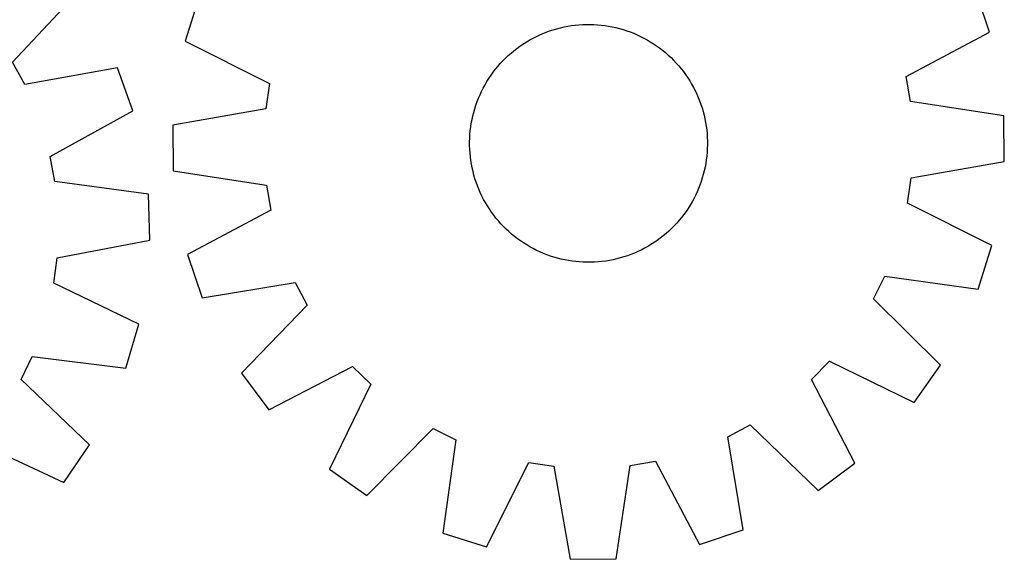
# Model space of a CAD drawing. Header units: millimetres. Extents: x 7 to 1493, y 7 to 2993.
# Tile 13 of 15: x 1162 to 1493, y 2419 to 2600. Entities that reach past the tile are written whole.
import ezdxf

# ---------------------------------------------------------------- set-up
doc = ezdxf.new("R2010")
doc.units = ezdxf.units.MM
doc.layers.add('CUT', color=7, linetype='CONTINUOUS', true_color=0x000000)

msp = doc.modelspace()

# ---------------------------------------------------------------- linework, layer by layer
at = {"layer": 'CUT'}
for p, q in [((1488.537488, 2595.891385), (1483.62042, 2610.470582)), ((1159.841262, 2585.79437), (1181.539949, 2608.992252)), ((1222.497657, 2607.565069), (1217.906212, 2592.880071)), ((1341.734402, 2596.700462), (1342.93994, 2597.054986)), ((1342.93994, 2597.054986), (1344.156018, 2597.371467)), ((1344.156018, 2597.371467), (1345.381437, 2597.649594)), ((1345.381437, 2597.649594), (1346.614988, 2597.889093)), ((1346.614988, 2597.889093), (1347.855452, 2598.089727)), ((1347.855452, 2598.089727), (1349.101607, 2598.251298)), ((1349.101607, 2598.251298), (1350.352222, 2598.373646)), ((1350.352222, 2598.373646), (1351.606063, 2598.456652)), ((1351.606063, 2598.456652), (1352.861892, 2598.500232)), ((1352.861892, 2598.500232), (1354.118471, 2598.504344)), ((1354.118471, 2598.504344), (1355.374559, 2598.468984)), ((1355.374559, 2598.468984), (1356.628916, 2598.394187)), ((1356.628916, 2598.394187), (1357.880305, 2598.280027)), ((1357.880305, 2598.280027), (1359.127491, 2598.126615)), ((1359.127491, 2598.126615), (1360.369242, 2597.934105)), ((1360.369242, 2597.934105), (1361.604334, 2597.702685)), ((1361.604334, 2597.702685), (1362.831547, 2597.432584)), ((1362.831547, 2597.432584), (1364.04967, 2597.124069)), ((1364.04967, 2597.124069), (1365.257502, 2596.777443)), ((1333.689121, 2593.187655), (1334.788288, 2593.79662)), ((1334.788288, 2593.79662), (1335.906041, 2594.370759)), ((1335.906041, 2594.370759), (1337.041277, 2594.909505)), ((1337.041277, 2594.909505), (1338.192875, 2595.412326)), ((1338.192875, 2595.412326), (1339.359698, 2595.878727)), ((1339.359698, 2595.878727), (1340.540596, 2596.308247)), ((1340.540596, 2596.308247), (1341.734402, 2596.700462)), ((1365.257502, 2596.777443), (1366.45385, 2596.39305)), ((1366.45385, 2596.39305), (1367.637534, 2595.971268)), ((1367.637534, 2595.971268), (1368.807385, 2595.512514)), ((1368.807385, 2595.512514), (1369.962249, 2595.017241)), ((1369.962249, 2595.017241), (1371.100986, 2594.485937)), ((1371.100986, 2594.485937), (1372.222473, 2593.919126)), ((1372.222473, 2593.919126), (1373.325603, 2593.317368)), ((1460.479157, 2581.001629), (1488.537488, 2595.891385)), ((1217.906212, 2592.880071), (1246.288911, 2578.618334)), ((1328.509335, 2589.64264), (1329.499707, 2590.416056)), ((1329.499707, 2590.416056), (1330.513883, 2591.157981)), ((1330.513883, 2591.157981), (1331.550864, 2591.867684)), ((1331.550864, 2591.867684), (1332.609625, 2592.544465)), ((1332.609625, 2592.544465), (1333.689121, 2593.187655)), ((1373.325603, 2593.317368), (1374.409286, 2592.681257)), ((1374.409286, 2592.681257), (1375.472454, 2592.011421)), ((1375.472454, 2592.011421), (1376.514057, 2591.30852)), ((1376.514057, 2591.30852), (1377.533068, 2590.573248)), ((1377.533068, 2590.573248), (1378.52848, 2589.806332)), ((1324.805073, 2586.249795), (1325.690701, 2587.141239)), ((1325.690701, 2587.141239), (1326.603892, 2588.004424)), ((1326.603892, 2588.004424), (1327.543746, 2588.838499)), ((1327.543746, 2588.838499), (1328.509335, 2589.64264)), ((1378.52848, 2589.806332), (1379.499312, 2589.008527)), ((1379.499312, 2589.008527), (1380.444605, 2588.180621)), ((1380.444605, 2588.180621), (1381.363426, 2587.323431)), ((1381.363426, 2587.323431), (1382.254869, 2586.437804)), ((1163.945258, 2578.265985), (1159.841262, 2585.79437)), ((1195.199691, 2583.934773), (1163.945258, 2578.265985)), ((1200.360057, 2569.439906), (1195.199691, 2583.934773)), ((1322.322173, 2583.414849), (1323.119978, 2584.385681)), ((1323.119978, 2584.385681), (1323.947883, 2585.330974)), ((1323.947883, 2585.330974), (1324.805073, 2586.249795)), ((1382.254869, 2586.437804), (1383.118054, 2585.524613)), ((1383.118054, 2585.524613), (1383.952129, 2584.584759)), ((1383.952129, 2584.584759), (1384.756271, 2583.619169)), ((1384.756271, 2583.619169), (1385.529686, 2582.628798)), ((1319.447248, 2579.295655), (1320.117084, 2580.358823)), ((1320.117084, 2580.358823), (1320.819985, 2581.400426)), ((1320.819985, 2581.400426), (1321.555256, 2582.419437)), ((1321.555256, 2582.419437), (1322.322173, 2583.414849)), ((1385.529686, 2582.628798), (1386.271612, 2581.614621)), ((1386.271612, 2581.614621), (1386.981315, 2580.577641)), ((1386.981315, 2580.577641), (1387.658095, 2579.51888)), ((1461.914623, 2572.548298), (1460.479157, 2581.001629)), ((1246.288911, 2578.618334), (1245.041898, 2570.135155)), ((1317.642568, 2575.987356), (1318.209379, 2577.108842)), ((1318.209379, 2577.108842), (1318.811137, 2578.211972)), ((1318.811137, 2578.211972), (1319.447248, 2579.295655)), ((1387.658095, 2579.51888), (1388.301286, 2578.439383)), ((1388.301286, 2578.439383), (1388.910251, 2577.340216)), ((1388.910251, 2577.340216), (1389.484389, 2576.222463)), ((1316.157236, 2572.523903), (1316.61599, 2573.693754)), ((1316.61599, 2573.693754), (1317.111264, 2574.848619)), ((1317.111264, 2574.848619), (1317.642568, 2575.987356)), ((1389.484389, 2576.222463), (1390.023135, 2575.087228)), ((1390.023135, 2575.087228), (1390.525957, 2573.93563)), ((1390.525957, 2573.93563), (1390.992358, 2572.768807)), ((1315.351061, 2570.143872), (1315.735454, 2571.34022)), ((1315.735454, 2571.34022), (1316.157236, 2572.523903)), ((1390.992358, 2572.768807), (1391.421878, 2571.587909)), ((1391.421878, 2571.587909), (1391.814093, 2570.394102)), ((1391.814093, 2570.394102), (1392.168616, 2569.188565)), ((1493.315293, 2567.755316), (1461.914623, 2572.548298)), ((1172.55484, 2554.082672), (1200.360057, 2569.439906)), ((1245.041898, 2570.135155), (1213.755652, 2564.644656)), ((1314.42582, 2566.490703), (1314.695921, 2567.717916)), ((1314.695921, 2567.717916), (1315.004436, 2568.93604)), ((1315.004436, 2568.93604), (1315.351061, 2570.143872)), ((1392.168616, 2569.188565), (1392.485098, 2567.972487)), ((1392.485098, 2567.972487), (1392.763225, 2566.747068)), ((1493.486483, 2552.370218), (1493.315293, 2567.755316)), ((1213.755652, 2564.644656), (1213.926842, 2549.259558)), ((1313.848478, 2562.766674), (1314.001889, 2564.01386)), ((1314.001889, 2564.01386), (1314.1944, 2565.255611)), ((1314.1944, 2565.255611), (1314.42582, 2566.490703)), ((1392.763225, 2566.747068), (1393.002724, 2565.513517)), ((1393.002724, 2565.513517), (1393.203358, 2564.273052)), ((1393.203358, 2564.273052), (1393.364928, 2563.026897)), ((1313.65952, 2560.260928), (1313.734317, 2561.515285)), ((1313.734317, 2561.515285), (1313.848478, 2562.766674)), ((1393.364928, 2563.026897), (1393.487277, 2561.776283)), ((1393.487277, 2561.776283), (1393.570282, 2560.522442)), ((1393.570282, 2560.522442), (1393.613863, 2559.266612)), ((1313.62416, 2559.00484), (1313.65952, 2560.260928)), ((1313.628273, 2557.748262), (1313.62416, 2559.00484)), ((1313.671853, 2556.492432), (1313.628273, 2557.748262)), ((1393.617975, 2558.010034), (1393.582615, 2556.753946)), ((1393.613863, 2559.266612), (1393.617975, 2558.010034)), ((1174.131573, 2545.654547), (1172.55484, 2554.082672)), ((1313.754858, 2555.238591), (1313.671853, 2556.492432)), ((1313.877207, 2553.987976), (1313.754858, 2555.238591)), ((1314.038778, 2552.741822), (1313.877207, 2553.987976)), ((1393.393657, 2554.2482), (1393.240246, 2553.001014)), ((1393.507818, 2555.499588), (1393.393657, 2554.2482)), ((1393.582615, 2556.753946), (1393.507818, 2555.499588)), ((1314.239411, 2551.501357), (1314.038778, 2552.741822)), ((1314.47891, 2550.267806), (1314.239411, 2551.501357)), ((1392.816316, 2550.524171), (1392.546215, 2549.296958)), ((1393.047736, 2551.759263), (1392.816316, 2550.524171)), ((1393.240246, 2553.001014), (1393.047736, 2551.759263)), ((1462.200238, 2546.879719), (1493.486483, 2552.370218)), ((1213.926842, 2549.259558), (1245.327512, 2544.466576)), ((1314.757038, 2549.042387), (1314.47891, 2550.267806)), ((1315.073519, 2547.826309), (1314.757038, 2549.042387)), ((1315.428042, 2546.620772), (1315.073519, 2547.826309)), ((1392.237699, 2548.078834), (1391.891074, 2546.871002)), ((1392.546215, 2549.296958), (1392.237699, 2548.078834)), ((1205.608057, 2541.387734), (1174.131573, 2545.654547)), ((1245.327512, 2544.466576), (1246.762978, 2536.013245)), ((1315.820257, 2545.426965), (1315.428042, 2546.620772)), ((1316.249777, 2544.246067), (1315.820257, 2545.426965)), ((1316.716178, 2543.079244), (1316.249777, 2544.246067)), ((1391.084899, 2544.49097), (1390.626145, 2543.321119)), ((1391.506681, 2545.674654), (1391.084899, 2544.49097)), ((1391.891074, 2546.871002), (1391.506681, 2545.674654)), ((1460.953224, 2538.39654), (1462.200238, 2546.879719)), ((1206.036697, 2526.007656), (1205.608057, 2541.387734)), ((1317.219, 2541.927646), (1316.716178, 2543.079244)), ((1317.757746, 2540.792411), (1317.219, 2541.927646)), ((1318.331885, 2539.674658), (1317.757746, 2540.792411)), ((1389.599567, 2541.027518), (1389.032757, 2539.906031)), ((1390.130872, 2542.166255), (1389.599567, 2541.027518)), ((1390.626145, 2543.321119), (1390.130872, 2542.166255)), ((1318.94085, 2538.575491), (1318.331885, 2539.674658)), ((1319.58404, 2537.495994), (1318.94085, 2538.575491)), ((1320.26082, 2536.437233), (1319.58404, 2537.495994)), ((1387.794888, 2537.719219), (1387.125051, 2536.656051)), ((1388.430999, 2538.802902), (1387.794888, 2537.719219)), ((1389.032757, 2539.906031), (1388.430999, 2538.802902)), ((1489.335923, 2524.134803), (1460.953224, 2538.39654)), ((1246.762978, 2536.013245), (1218.704648, 2521.123489)), ((1320.970524, 2535.400252), (1320.26082, 2536.437233)), ((1321.712449, 2534.386076), (1320.970524, 2535.400252)), ((1322.485864, 2533.395705), (1321.712449, 2534.386076)), ((1385.686879, 2534.595437), (1384.919962, 2533.600025)), ((1386.42215, 2535.614448), (1385.686879, 2534.595437)), ((1387.125051, 2536.656051), (1386.42215, 2535.614448)), ((1323.290006, 2532.430115), (1322.485864, 2533.395705)), ((1324.124081, 2531.490261), (1323.290006, 2532.430115)), ((1324.987266, 2530.57707), (1324.124081, 2531.490261)), ((1325.878709, 2529.691442), (1324.987266, 2530.57707)), ((1382.437062, 2530.765078), (1381.551435, 2529.873635)), ((1383.294252, 2531.6839), (1382.437062, 2530.765078)), ((1384.122157, 2532.629193), (1383.294252, 2531.6839)), ((1384.919962, 2533.600025), (1384.122157, 2532.629193)), ((1326.79753, 2528.834253), (1325.878709, 2529.691442)), ((1327.742824, 2528.006347), (1326.79753, 2528.834253)), ((1328.713655, 2527.208542), (1327.742824, 2528.006347)), ((1378.7328, 2527.372233), (1377.742428, 2526.598818)), ((1379.698389, 2528.176375), (1378.7328, 2527.372233)), ((1380.638243, 2529.01045), (1379.698389, 2528.176375)), ((1381.551435, 2529.873635), (1380.638243, 2529.01045)), ((1174.846717, 2519.994343), (1206.036697, 2526.007656)), ((1329.709068, 2526.441626), (1328.713655, 2527.208542)), ((1330.728078, 2525.706354), (1329.709068, 2526.441626)), ((1331.769681, 2525.003453), (1330.728078, 2525.706354)), ((1332.832849, 2524.333617), (1331.769681, 2525.003453)), ((1333.916533, 2523.697506), (1332.832849, 2524.333617)), ((1374.632511, 2524.470409), (1373.553014, 2523.827219)), ((1375.691272, 2525.14719), (1374.632511, 2524.470409)), ((1376.728252, 2525.856893), (1375.691272, 2525.14719)), ((1377.742428, 2526.598818), (1376.728252, 2525.856893)), ((1484.744478, 2509.449804), (1489.335923, 2524.134803)), ((1218.704648, 2521.123489), (1223.621716, 2506.544292)), ((1335.019662, 2523.095748), (1333.916533, 2523.697506)), ((1336.141149, 2522.528937), (1335.019662, 2523.095748)), ((1337.279886, 2521.997633), (1336.141149, 2522.528937)), ((1338.43475, 2521.502359), (1337.279886, 2521.997633)), ((1339.604601, 2521.043605), (1338.43475, 2521.502359)), ((1340.788285, 2520.621824), (1339.604601, 2521.043605)), ((1341.984633, 2520.237431), (1340.788285, 2520.621824)), ((1366.70154, 2520.706627), (1365.507733, 2520.314412)), ((1367.882437, 2521.136147), (1366.70154, 2520.706627)), ((1369.049261, 2521.602548), (1367.882437, 2521.136147)), ((1370.200858, 2522.105369), (1369.049261, 2521.602548)), ((1371.336094, 2522.644115), (1370.200858, 2522.105369)), ((1372.453847, 2523.218254), (1371.336094, 2522.644115)), ((1373.553014, 2523.827219), (1372.453847, 2523.218254)), ((1173.741846, 2511.491483), (1174.846717, 2519.994343)), ((1343.192465, 2519.890805), (1341.984633, 2520.237431)), ((1344.410588, 2519.58229), (1343.192465, 2519.890805)), ((1345.637802, 2519.312189), (1344.410588, 2519.58229)), ((1346.872893, 2519.080769), (1345.637802, 2519.312189)), ((1348.114645, 2518.888258), (1346.872893, 2519.080769)), ((1349.36183, 2518.734847), (1348.114645, 2518.888258)), ((1350.613219, 2518.620687), (1349.36183, 2518.734847)), ((1351.867576, 2518.54589), (1350.613219, 2518.620687)), ((1353.123664, 2518.51053), (1351.867576, 2518.54589)), ((1354.380243, 2518.514642), (1353.123664, 2518.51053)), ((1355.636072, 2518.558222), (1354.380243, 2518.514642)), ((1356.889913, 2518.641228), (1355.636072, 2518.558222)), ((1358.140528, 2518.763576), (1356.889913, 2518.641228)), ((1359.386683, 2518.925147), (1358.140528, 2518.763576)), ((1360.627148, 2519.125781), (1359.386683, 2518.925147)), ((1361.860698, 2519.36528), (1360.627148, 2519.125781)), ((1363.086117, 2519.643407), (1361.860698, 2519.36528)), ((1364.302196, 2519.959888), (1363.086117, 2519.643407)), ((1365.507733, 2520.314412), (1364.302196, 2519.959888)), ((1202.359244, 2497.706734), (1173.741846, 2511.491483)), ((1223.621716, 2506.544292), (1254.96664, 2511.689236)), ((1254.96664, 2511.689236), (1258.944073, 2504.093224)), ((1449.485405, 2506.213377), (1453.292832, 2513.896011)), ((1453.292832, 2513.896011), (1484.744478, 2509.449804)), ((1258.944073, 2504.093224), (1236.860202, 2481.261723)), ((1472.071837, 2483.878922), (1449.485405, 2506.213377)), ((1198.014198, 2482.946954), (1202.359244, 2497.706734)), ((1162.814226, 2479.120911), (1166.492549, 2486.866187)), ((1166.492549, 2486.866187), (1198.014198, 2482.946954)), ((1428.633718, 2479.149121), (1434.62886, 2485.279181)), ((1434.62886, 2485.279181), (1463.167199, 2471.331494)), ((1236.860202, 2481.261723), (1246.041832, 2468.91554)), ((1246.041832, 2468.91554), (1274.262751, 2483.494787)), ((1274.262751, 2483.494787), (1280.392811, 2477.499644)), ((1463.167199, 2471.331494), (1472.071837, 2483.878922)), ((1185.771267, 2457.167573), (1162.814226, 2479.120911)), ((1443.212965, 2450.928201), (1428.633718, 2479.149121)), ((1280.392811, 2477.499644), (1266.445124, 2448.961305)), ((1278.992553, 2440.056667), (1301.327007, 2462.643099)), ((1301.327007, 2462.643099), (1309.009642, 2458.835672)), ((1400.439269, 2459.85301), (1408.035281, 2463.830442)), ((1408.035281, 2463.830442), (1430.866782, 2441.746572)), ((1148.3101, 2457.941018), (1177.07786, 2444.47288)), ((1309.009642, 2458.835672), (1304.563435, 2427.384027)), ((1405.584213, 2428.508085), (1400.439269, 2459.85301)), ((1177.07786, 2444.47288), (1185.771267, 2457.167573)), ((1319.248433, 2422.792581), (1333.510171, 2451.17528)), ((1333.510171, 2451.17528), (1341.99335, 2449.928267)), ((1367.661928, 2450.213881), (1376.115259, 2451.649347)), ((1376.115259, 2451.649347), (1391.005016, 2423.591017)), ((1266.445124, 2448.961305), (1278.992553, 2440.056667)), ((1341.99335, 2449.928267), (1347.483849, 2418.642021)), ((1362.868947, 2418.813211), (1367.661928, 2450.213881)), ((1430.866782, 2441.746572), (1443.212965, 2450.928201)), ((1391.005016, 2423.591017), (1405.584213, 2428.508085)), ((1304.563435, 2427.384027), (1319.248433, 2422.792581)), ((1347.483849, 2418.642021), (1362.868947, 2418.813211))]:
    msp.add_line(p, q, dxfattribs=at)

doc.saveas('drawing.dxf')
